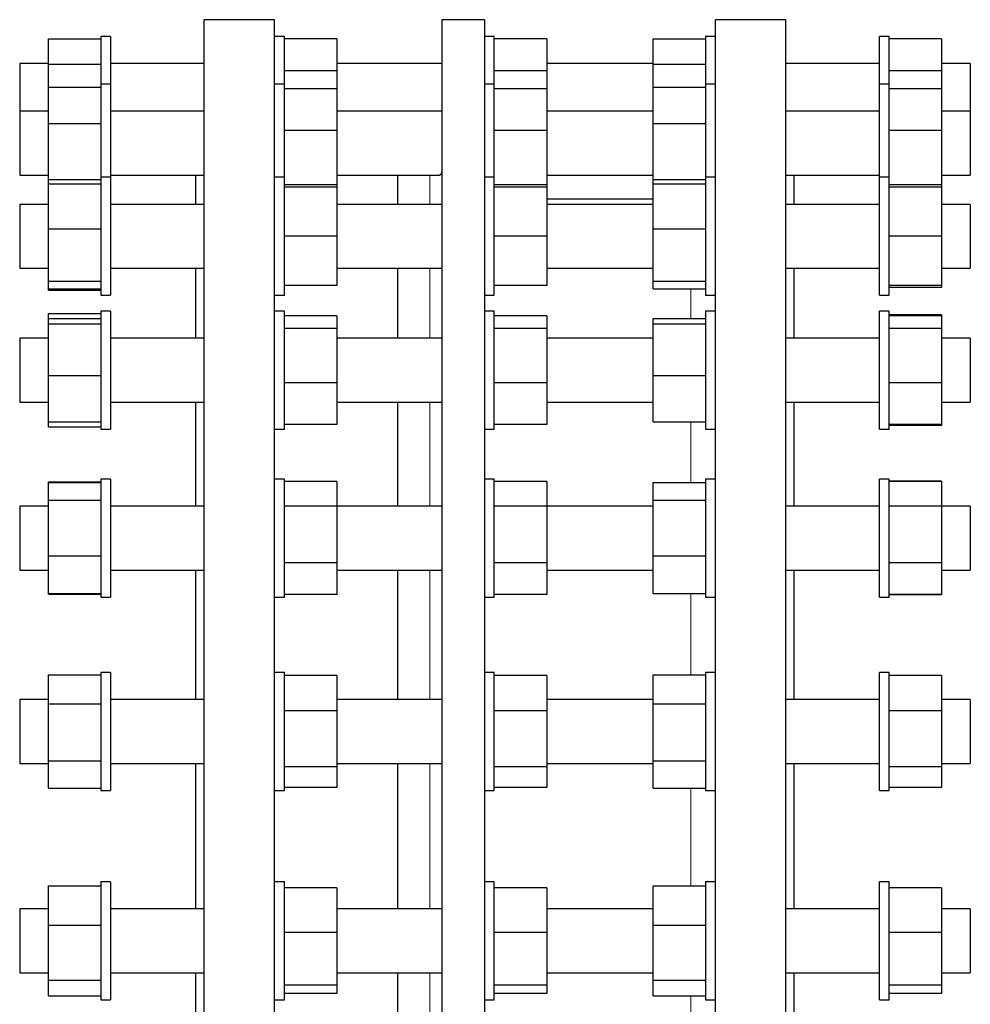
# Model space of a CAD drawing. Header units: millimetres. Extents: x 96 to 2396, y 129 to 2228.
# Tile 4 of 4: x 1816 to 2396, y 1600 to 2201. Entities that reach past the tile are written whole.
import ezdxf

# ---------------------------------------------------------------- set-up
doc = ezdxf.new("R2010")
doc.units = ezdxf.units.MM

msp = doc.modelspace()

# ---------------------------------------------------------------- linework, layer by layer
at = {"color": 7, "linetype": 'Continuous', "lineweight": 25}
for p, q in [((1971.5, 2201), (1928.5, 2201)), ((1928.5, 946), (1928.5, 2201)), ((1971.5, 946), (1971.5, 2201)), ((2099.57, 2201), (2073.57, 2201)), ((2073.57, 2201), (2073.57, 946)), ((2099.57, 2201), (2099.57, 946)), ((2283.5, 2201), (2240.5, 2201)), ((2240.5, 1573.5), (2240.5, 2201)), ((2283.5, 1573.5), (2283.5, 2201)), ((1833.5, 2189.41), (1865.5, 2189.41)), ((1833.5, 2173.82), (1833.5, 2189.41)), ((1871.5, 2190.83), (1865.5, 2190.83)), ((1865.5, 2190.83), (1865.5, 2190.82)), ((1871.5, 2190.82), (1865.5, 2190.82)), ((1865.5, 2190.82), (1865.5, 2161.68)), ((1871.5, 2190.83), (1871.5, 2190.82)), ((1871.5, 2190.82), (1871.5, 2161.68)), ((1977.5, 2190.83), (1971.5, 2190.83)), ((1977.5, 2190.82), (1971.5, 2190.82)), ((1977.5, 2190.82), (1977.5, 2190.83)), ((1977.5, 2161.68), (1977.5, 2190.82)), ((2009.5, 2189.37), (1977.5, 2189.37)), ((2009.5, 2189.37), (2009.5, 2169.85)), ((2105.57, 2190.83), (2099.57, 2190.83)), ((2105.57, 2190.82), (2099.57, 2190.82)), ((2105.57, 2190.82), (2105.57, 2190.83)), ((2105.57, 2161.68), (2105.57, 2190.82)), ((2137.57, 2189.37), (2105.57, 2189.37)), ((2137.57, 2189.37), (2137.57, 2169.85)), ((2202.5, 2189.41), (2234.5, 2189.41)), ((2202.5, 2173.82), (2202.5, 2189.41)), ((2240.5, 2190.83), (2234.5, 2190.83)), ((2234.5, 2190.83), (2234.5, 2190.82)), ((2240.5, 2190.82), (2234.5, 2190.82)), ((2234.5, 2190.82), (2234.5, 2161.68)), ((2346.5, 2190.83), (2340.5, 2190.83)), ((2340.5, 2190.82), (2340.5, 2190.83)), ((2346.5, 2190.82), (2340.5, 2190.82)), ((2340.5, 2161.68), (2340.5, 2190.82)), ((2346.5, 2190.82), (2346.5, 2190.83)), ((2346.5, 2161.68), (2346.5, 2190.82)), ((2378.5, 2189.37), (2346.5, 2189.37)), ((2378.5, 2189.37), (2378.5, 2169.85)), ((1833.5, 2174.33), (1816, 2174.33)), ((1816, 2174.33), (1816, 2174.32)), ((1833.5, 2174.32), (1816, 2174.32)), ((1816, 2174.32), (1816, 2171.68)), ((1816, 2171.68), (1816, 2145.18)), ((1833.5, 2173.82), (1865.5, 2173.82)), ((1833.5, 2159.83), (1833.5, 2173.82)), ((1928.5, 2174.33), (1871.5, 2174.33)), ((1928.5, 2174.32), (1871.5, 2174.32)), ((2009.5, 2169.85), (1977.5, 2169.85)), ((2073.57, 2174.33), (2009.5, 2174.33)), ((2073.57, 2174.32), (2009.5, 2174.32)), ((2009.5, 2169.85), (2009.5, 2158.77)), ((2137.57, 2169.85), (2105.57, 2169.85)), ((2202.5, 2174.33), (2137.57, 2174.33)), ((2202.5, 2174.32), (2137.57, 2174.32)), ((2137.57, 2169.85), (2137.57, 2158.77)), ((2202.5, 2173.82), (2234.5, 2173.82)), ((2202.5, 2159.83), (2202.5, 2173.82)), ((2340.5, 2174.33), (2283.5, 2174.33)), ((2340.5, 2174.32), (2283.5, 2174.32)), ((2378.5, 2169.85), (2346.5, 2169.85)), ((2396, 2174.33), (2378.5, 2174.33)), ((2396, 2174.32), (2378.5, 2174.32)), ((2378.5, 2169.85), (2378.5, 2158.77)), ((2396, 2174.33), (2396, 2174.32)), ((2396, 2174.32), (2396, 2171.68)), ((2396, 2171.68), (2396, 2145.18)), ((1833.5, 2137.75), (1833.5, 2159.83)), ((1833.5, 2159.83), (1865.5, 2159.83)), ((1871.5, 2161.67), (1865.5, 2161.67)), ((1865.5, 2161.67), (1865.5, 2161.17)), ((1865.5, 2161.17), (1865.5, 2104.84)), ((1871.5, 2161.67), (1871.5, 2161.17)), ((1871.5, 2161.17), (1871.5, 2104.84)), ((1977.5, 2161.67), (1971.5, 2161.67)), ((1977.5, 2104.84), (1977.5, 2161.67)), ((2009.5, 2158.77), (1977.5, 2158.77)), ((2009.5, 2158.77), (2009.5, 2133.38)), ((2105.57, 2161.67), (2099.57, 2161.67)), ((2105.57, 2104.84), (2105.57, 2161.67)), ((2137.57, 2158.77), (2105.57, 2158.77)), ((2137.57, 2158.77), (2137.57, 2133.38)), ((2202.5, 2137.75), (2202.5, 2159.83)), ((2202.5, 2159.83), (2234.5, 2159.83)), ((2240.5, 2161.67), (2234.5, 2161.67)), ((2234.5, 2161.67), (2234.5, 2161.17)), ((2234.5, 2161.17), (2234.5, 2104.84)), ((2346.5, 2161.67), (2340.5, 2161.67)), ((2340.5, 2104.84), (2340.5, 2161.67)), ((2346.5, 2104.84), (2346.5, 2161.67)), ((2378.5, 2158.77), (2346.5, 2158.77)), ((2378.5, 2158.77), (2378.5, 2133.38)), ((1833.5, 2145.17), (1816, 2145.17)), ((1816, 2145.17), (1816, 2139.92)), ((1928.5, 2145.17), (1871.5, 2145.17)), ((2073.57, 2145.17), (2009.5, 2145.17)), ((2202.5, 2145.17), (2137.57, 2145.17)), ((2340.5, 2145.17), (2283.5, 2145.17)), ((2396, 2145.17), (2378.5, 2145.17)), ((2396, 2145.17), (2396, 2139.92)), ((1816, 2139.92), (1816, 2106.17)), ((2396, 2139.92), (2396, 2106.17)), ((1833.5, 2103.59), (1833.5, 2137.75)), ((1833.5, 2137.75), (1865.5, 2137.75)), ((2009.5, 2133.38), (1977.5, 2133.38)), ((2009.5, 2133.38), (2009.5, 2100.28)), ((2137.57, 2133.38), (2105.57, 2133.38)), ((2137.57, 2133.38), (2137.57, 2100.28)), ((2202.5, 2103.59), (2202.5, 2137.75)), ((2202.5, 2137.75), (2234.5, 2137.75)), ((2378.5, 2133.38), (2346.5, 2133.38)), ((2378.5, 2133.38), (2378.5, 2100.28)), ((1816, 2106.17), (1833.5, 2106.17)), ((1833.5, 2103.59), (1865.5, 2103.59)), ((1833.5, 2100.85), (1833.5, 2103.59)), ((1871.5, 2104.83), (1865.5, 2104.83)), ((1865.5, 2104.83), (1865.5, 2102.1)), ((1871.5, 2106.17), (1928.5, 2106.17)), ((1871.5, 2104.83), (1871.5, 2102.1)), ((1923.5, 2088.34), (1923.5, 2106.18)), ((1977.5, 2104.83), (1971.5, 2104.83)), ((1977.5, 2032.83), (1977.5, 2104.83)), ((2009.5, 2106.17), (2071.88, 2106.17)), ((2046.57, 2106.18), (2046.57, 2088.34)), ((2105.57, 2104.83), (2099.57, 2104.83)), ((2105.57, 2032.83), (2105.57, 2104.83)), ((2137.57, 2106.17), (2202.5, 2106.17)), ((2202.5, 2103.59), (2234.5, 2103.59)), ((2202.5, 2100.85), (2202.5, 2103.59)), ((2240.5, 2104.83), (2234.5, 2104.83)), ((2234.5, 2104.83), (2234.5, 2102.1)), ((2283.5, 2106.17), (2340.5, 2106.17)), ((2288.5, 2088.34), (2288.5, 2106.18)), ((2346.5, 2104.83), (2340.5, 2104.83)), ((2340.5, 2032.83), (2340.5, 2104.83)), ((2346.5, 2032.83), (2346.5, 2104.83)), ((2378.5, 2106.17), (2396, 2106.17)), ((1833.5, 2073.38), (1833.5, 2100.85)), ((1833.5, 2100.85), (1865.5, 2100.85)), ((1865.5, 2102.1), (1865.5, 2032.83)), ((1871.5, 2102.1), (1871.5, 2032.83)), ((2009.5, 2100.28), (1977.5, 2100.28)), ((2009.5, 2098.83), (1977.5, 2098.83)), ((2009.5, 2100.28), (2009.5, 2098.83)), ((2009.5, 2098.83), (2009.5, 2068.83)), ((2137.57, 2100.28), (2105.57, 2100.28)), ((2137.57, 2098.83), (2105.57, 2098.83)), ((2137.57, 2100.28), (2137.57, 2098.83)), ((2137.57, 2098.83), (2137.57, 2068.83)), ((2202.5, 2073.38), (2202.5, 2100.85)), ((2202.5, 2100.85), (2234.5, 2100.85)), ((2234.5, 2102.1), (2234.5, 2032.83)), ((2378.5, 2100.28), (2346.5, 2100.28)), ((2378.5, 2098.83), (2346.5, 2098.83)), ((2378.5, 2100.28), (2378.5, 2098.83)), ((2378.5, 2098.83), (2378.5, 2068.83)), ((2202.5, 2091.5), (2137.57, 2091.5)), ((1833.5, 2088.34), (1816, 2088.34)), ((1816, 2088.34), (1816, 2088.33)), ((1833.5, 2088.33), (1816, 2088.33)), ((1816, 2088.33), (1816, 2079.76)), ((1923.5, 2088.34), (1871.5, 2088.34)), ((1928.5, 2088.33), (1871.5, 2088.33)), ((2073.57, 2088.33), (2009.5, 2088.33)), ((2202.5, 2088.33), (2137.57, 2088.33)), ((2340.5, 2088.33), (2283.5, 2088.33)), ((2340.5, 2088.34), (2288.5, 2088.34)), ((2396, 2088.34), (2378.5, 2088.34)), ((2396, 2088.33), (2378.5, 2088.33)), ((2396, 2088.34), (2396, 2088.33)), ((2396, 2088.33), (2396, 2079.76)), ((1816, 2079.76), (1816, 2049.33)), ((2396, 2079.76), (2396, 2049.33)), ((1833.5, 2073.38), (1865.5, 2073.38)), ((1833.5, 2041.37), (1833.5, 2073.38)), ((2202.5, 2073.38), (2234.5, 2073.38)), ((2202.5, 2041.37), (2202.5, 2073.38)), ((2009.5, 2068.83), (1977.5, 2068.83)), ((2009.5, 2068.83), (2009.5, 2038.83)), ((2137.57, 2068.83), (2105.57, 2068.83)), ((2137.57, 2068.83), (2137.57, 2038.83)), ((2378.5, 2068.83), (2346.5, 2068.83)), ((2378.5, 2068.83), (2378.5, 2038.83)), ((1816, 2049.33), (1833.5, 2049.33)), ((1871.5, 2049.33), (1928.5, 2049.33)), ((1923.5, 2006.67), (1923.5, 2049.34)), ((2009.5, 2049.33), (2073, 2049.33)), ((2046.57, 2049.34), (2046.57, 2006.67)), ((2137.57, 2049.33), (2202.5, 2049.33)), ((2283.5, 2049.33), (2340.5, 2049.33)), ((2288.5, 2006.67), (2288.5, 2049.34)), ((2378.5, 2049.33), (2396, 2049.33)), ((1833.5, 2041.37), (1865.5, 2041.37)), ((1833.5, 2036.81), (1833.5, 2041.37)), ((1833.5, 2036.81), (1865.5, 2036.81)), ((1833.5, 2035.93), (1833.5, 2036.81)), ((2009.5, 2038.83), (1977.5, 2038.83)), ((2137.57, 2038.83), (2105.57, 2038.83)), ((2202.5, 2041.37), (2234.5, 2041.37)), ((2202.5, 2036.81), (2202.5, 2041.37)), ((2202.5, 2036.81), (2234.5, 2036.81)), ((2378.5, 2038.83), (2346.5, 2038.83)), ((2378.5, 2037.63), (2346.5, 2037.63)), ((2378.5, 2038.83), (2378.5, 2037.63)), ((1833.5, 2035.93), (1865.5, 2035.93)), ((1865.5, 2032.83), (1871.5, 2032.83)), ((1971.5, 2032.83), (1977.5, 2032.83)), ((2099.57, 2032.83), (2105.57, 2032.83)), ((2234.5, 2032.83), (2240.5, 2032.83)), ((2340.5, 2032.83), (2346.5, 2032.83)), ((1833.5, 2018.62), (1833.5, 2021.66)), ((1833.5, 2021.66), (1865.5, 2021.66)), ((1833.5, 2018.62), (1865.5, 2018.62)), ((1833.5, 2015.42), (1833.5, 2018.62)), ((1871.5, 2023.17), (1865.5, 2023.17)), ((1865.5, 2023.17), (1865.5, 2023.15)), ((1871.5, 2023.15), (1865.5, 2023.15)), ((1865.5, 2023.15), (1865.5, 2016.53)), ((1871.5, 2023.17), (1871.5, 2023.15)), ((1871.5, 2023.15), (1871.5, 2016.53)), ((1977.5, 2023.15), (1971.5, 2023.15)), ((1977.5, 1951.15), (1977.5, 2023.15)), ((2009.5, 2020.25), (1977.5, 2020.25)), ((2009.5, 2020.25), (2009.5, 2012.54)), ((2105.57, 2023.15), (2099.57, 2023.15)), ((2105.57, 1951.15), (2105.57, 2023.15)), ((2137.57, 2020.25), (2105.57, 2020.25)), ((2137.57, 2020.25), (2137.57, 2012.54)), ((2202.5, 2018.62), (2234.5, 2018.62)), ((2202.5, 2015.42), (2202.5, 2018.62)), ((2240.5, 2023.15), (2234.5, 2023.15)), ((2234.5, 2023.15), (2234.5, 2016.53)), ((2346.5, 2023.17), (2340.5, 2023.17)), ((2340.5, 2023.15), (2340.5, 2023.17)), ((2346.5, 2023.15), (2340.5, 2023.15)), ((2340.5, 1951.15), (2340.5, 2023.15)), ((2346.5, 2023.15), (2346.5, 2023.17)), ((2346.5, 1951.15), (2346.5, 2023.15)), ((2378.5, 2020.94), (2346.5, 2020.94)), ((2378.5, 2020.25), (2346.5, 2020.25)), ((2378.5, 2020.94), (2378.5, 2020.25)), ((2378.5, 2020.25), (2378.5, 2012.54)), ((1833.5, 2015.42), (1865.5, 2015.42)), ((1833.5, 1983.95), (1833.5, 2015.42)), ((1865.5, 2016.53), (1865.5, 1951.15)), ((1871.5, 2016.53), (1871.5, 1951.15)), ((2009.5, 2012.54), (1977.5, 2012.54)), ((2009.5, 2012.54), (2009.5, 1979.44)), ((2137.57, 2012.54), (2105.57, 2012.54)), ((2137.57, 2012.54), (2137.57, 1979.44)), ((2202.5, 2015.42), (2234.5, 2015.42)), ((2202.5, 1983.95), (2202.5, 2015.42)), ((2234.5, 2016.53), (2234.5, 1951.15)), ((2378.5, 2012.54), (2346.5, 2012.54)), ((2378.5, 2012.54), (2378.5, 1979.44)), ((1833.5, 2006.67), (1816, 2006.67)), ((1816, 2006.67), (1816, 2006.65)), ((1833.5, 2006.65), (1816, 2006.65)), ((1816, 2006.65), (1816, 1994.22)), ((1923.5, 2006.67), (1871.5, 2006.67)), ((1928.5, 2006.65), (1871.5, 2006.65)), ((2073.57, 2006.65), (2009.5, 2006.65)), ((2202.5, 2006.65), (2137.57, 2006.65)), ((2340.5, 2006.65), (2283.5, 2006.65)), ((2340.5, 2006.67), (2288.5, 2006.67)), ((2396, 2006.67), (2378.5, 2006.67)), ((2396, 2006.65), (2378.5, 2006.65)), ((2396, 2006.67), (2396, 2006.65)), ((2396, 2006.65), (2396, 1994.22)), ((1816, 1994.22), (1816, 1967.65)), ((2396, 1994.22), (2396, 1967.65)), ((1833.5, 1983.95), (1865.5, 1983.95)), ((1833.5, 1955.68), (1833.5, 1983.95)), ((2202.5, 1983.95), (2234.5, 1983.95)), ((2202.5, 1955.68), (2202.5, 1983.95)), ((2009.5, 1979.44), (1977.5, 1979.44)), ((2009.5, 1979.44), (2009.5, 1954.05)), ((2137.57, 1979.44), (2105.57, 1979.44)), ((2137.57, 1979.44), (2137.57, 1954.05)), ((2378.5, 1979.44), (2346.5, 1979.44)), ((2378.5, 1979.44), (2378.5, 1954.05)), ((1816, 1967.65), (1833.5, 1967.65)), ((1871.5, 1967.65), (1928.5, 1967.65)), ((1923.5, 1904.25), (1923.5, 1967.67)), ((2009.5, 1967.65), (2073.56, 1967.65)), ((2046.57, 1967.67), (2046.57, 1904.25)), ((2137.57, 1967.65), (2202.5, 1967.65)), ((2283.5, 1967.65), (2340.5, 1967.65)), ((2288.5, 1904.25), (2288.5, 1967.67)), ((2378.5, 1967.65), (2396, 1967.65)), ((1833.5, 1955.68), (1865.5, 1955.68)), ((1833.5, 1952.68), (1833.5, 1955.68)), ((1833.5, 1952.68), (1865.5, 1952.68)), ((2009.5, 1954.05), (1977.5, 1954.05)), ((2137.57, 1954.05), (2105.57, 1954.05)), ((2202.5, 1955.68), (2234.5, 1955.68)), ((2378.5, 1954.05), (2346.5, 1954.05)), ((2378.5, 1953.4), (2346.5, 1953.4)), ((2378.5, 1954.05), (2378.5, 1953.4)), ((1865.5, 1951.15), (1871.5, 1951.15)), ((1971.5, 1951.15), (1977.5, 1951.15)), ((2099.57, 1951.15), (2105.57, 1951.15)), ((2234.5, 1951.15), (2240.5, 1951.15)), ((2340.5, 1951.15), (2346.5, 1951.15)), ((1833.5, 1919.09), (1865.5, 1919.09)), ((1833.5, 1918.63), (1833.5, 1919.09)), ((1833.5, 1918.63), (1865.5, 1918.63)), ((1833.5, 1907.84), (1833.5, 1918.63)), ((1871.5, 1920.75), (1865.5, 1920.75)), ((1865.5, 1920.75), (1865.5, 1920.73)), ((1871.5, 1920.73), (1865.5, 1920.73)), ((1865.5, 1920.73), (1865.5, 1908.74)), ((1871.5, 1920.75), (1871.5, 1920.73)), ((1871.5, 1920.73), (1871.5, 1908.74)), ((1977.5, 1920.73), (1971.5, 1920.73)), ((1977.5, 1848.73), (1977.5, 1920.73)), ((2009.5, 1919.27), (1977.5, 1919.27)), ((2009.5, 1919.27), (2009.5, 1904.24)), ((2105.57, 1920.73), (2099.57, 1920.73)), ((2105.57, 1848.73), (2105.57, 1920.73)), ((2137.57, 1919.27), (2105.57, 1919.27)), ((2137.57, 1919.27), (2137.57, 1904.24)), ((2202.5, 1918.63), (2234.5, 1918.63)), ((2202.5, 1907.84), (2202.5, 1918.63)), ((2240.5, 1920.73), (2234.5, 1920.73)), ((2234.5, 1920.73), (2234.5, 1908.74)), ((2346.5, 1920.75), (2340.5, 1920.75)), ((2340.5, 1920.73), (2340.5, 1920.75)), ((2346.5, 1920.73), (2340.5, 1920.73)), ((2340.5, 1848.73), (2340.5, 1920.73)), ((2346.5, 1920.73), (2346.5, 1920.75)), ((2346.5, 1848.73), (2346.5, 1920.73)), ((2378.5, 1919.4), (2346.5, 1919.4)), ((2378.5, 1919.27), (2346.5, 1919.27)), ((2378.5, 1919.4), (2378.5, 1919.27)), ((2378.5, 1919.27), (2378.5, 1904.24)), ((1833.5, 1873.93), (1833.5, 1907.84)), ((1833.5, 1907.84), (1865.5, 1907.84)), ((1865.5, 1908.74), (1865.5, 1848.73)), ((1871.5, 1908.74), (1871.5, 1848.73)), ((2202.5, 1907.84), (2234.5, 1907.84)), ((2202.5, 1873.93), (2202.5, 1907.84)), ((2234.5, 1908.74), (2234.5, 1848.73)), ((1833.5, 1904.25), (1816, 1904.25)), ((1816, 1904.25), (1816, 1904.23)), ((1833.5, 1904.23), (1816, 1904.23)), ((1816, 1904.23), (1816, 1887.57)), ((1923.5, 1904.25), (1871.5, 1904.25)), ((1928.5, 1904.23), (1871.5, 1904.23)), ((2009.5, 1904.24), (1977.5, 1904.24)), ((2009.5, 1904.24), (2009.5, 1869.7)), ((2073.57, 1904.23), (2009.5, 1904.23)), ((2137.57, 1904.24), (2105.57, 1904.24)), ((2137.57, 1904.24), (2137.57, 1869.7)), ((2202.5, 1904.23), (2137.57, 1904.23)), ((2340.5, 1904.23), (2283.5, 1904.23)), ((2340.5, 1904.25), (2288.5, 1904.25)), ((2378.5, 1904.24), (2346.5, 1904.24)), ((2396, 1904.25), (2378.5, 1904.25)), ((2378.5, 1904.24), (2378.5, 1869.7)), ((2396, 1904.23), (2378.5, 1904.23)), ((2396, 1904.25), (2396, 1904.23)), ((2396, 1904.23), (2396, 1887.57)), ((1816, 1887.57), (1816, 1865.23)), ((2396, 1887.57), (2396, 1865.23)), ((1833.5, 1873.93), (1865.5, 1873.93)), ((1833.5, 1850.83), (1833.5, 1873.93)), ((2009.5, 1869.7), (1977.5, 1869.7)), ((2009.5, 1869.7), (2009.5, 1850.19)), ((2137.57, 1869.7), (2105.57, 1869.7)), ((2137.57, 1869.7), (2137.57, 1850.19)), ((2202.5, 1873.93), (2234.5, 1873.93)), ((2202.5, 1850.83), (2202.5, 1873.93)), ((2378.5, 1869.7), (2346.5, 1869.7)), ((2378.5, 1869.7), (2378.5, 1850.19)), ((1816, 1865.23), (1833.5, 1865.23)), ((1871.5, 1865.23), (1928.5, 1865.23)), ((1923.5, 1786.23), (1923.5, 1865.25)), ((2009.5, 1865.23), (2073.57, 1865.23)), ((2046.57, 1865.25), (2046.57, 1786.2)), ((2137.57, 1865.23), (2202.5, 1865.23)), ((2283.5, 1865.23), (2340.5, 1865.23)), ((2288.5, 1786.23), (2288.5, 1865.25)), ((2378.5, 1865.23), (2396, 1865.23)), ((1833.5, 1850.83), (1865.5, 1850.83)), ((1833.5, 1850.41), (1833.5, 1850.83)), ((1833.5, 1850.41), (1865.5, 1850.41)), ((2202.5, 1850.83), (2234.5, 1850.83)), ((1865.5, 1848.73), (1871.5, 1848.73)), ((1971.5, 1848.73), (1977.5, 1848.73)), ((2009.5, 1850.19), (1977.5, 1850.19)), ((2099.57, 1848.73), (2105.57, 1848.73)), ((2137.57, 1850.19), (2105.57, 1850.19)), ((2234.5, 1848.73), (2240.5, 1848.73)), ((2340.5, 1848.73), (2346.5, 1848.73)), ((2378.5, 1850.19), (2346.5, 1850.19)), ((2378.5, 1850.11), (2346.5, 1850.11)), ((2378.5, 1850.19), (2378.5, 1850.11)), ((1871.5, 1802.73), (1865.5, 1802.73)), ((1865.5, 1802.73), (1865.5, 1802.7)), ((1871.5, 1802.7), (1865.5, 1802.7)), ((1865.5, 1802.7), (1865.5, 1784.15)), ((1871.5, 1802.73), (1871.5, 1802.7)), ((1871.5, 1802.7), (1871.5, 1784.15)), ((1977.5, 1802.7), (1971.5, 1802.7)), ((1977.5, 1730.7), (1977.5, 1802.7)), ((2105.57, 1802.7), (2099.57, 1802.7)), ((2105.57, 1730.7), (2105.57, 1802.7)), ((2240.5, 1802.7), (2234.5, 1802.7)), ((2234.5, 1802.7), (2234.5, 1784.15)), ((2346.5, 1802.73), (2340.5, 1802.73)), ((2340.5, 1802.7), (2340.5, 1802.73)), ((2346.5, 1802.7), (2340.5, 1802.7)), ((2340.5, 1730.7), (2340.5, 1802.7)), ((2346.5, 1802.7), (2346.5, 1802.73)), ((2346.5, 1730.7), (2346.5, 1802.7)), ((1833.5, 1783.49), (1833.5, 1801.34)), ((1833.5, 1801.34), (1865.5, 1801.34)), ((2009.5, 1800.96), (1977.5, 1800.96)), ((2009.5, 1800.96), (2009.5, 1779.36)), ((2137.57, 1800.96), (2105.57, 1800.96)), ((2137.57, 1800.96), (2137.57, 1779.36)), ((2202.5, 1783.49), (2202.5, 1801.34)), ((2202.5, 1801.34), (2234.5, 1801.34)), ((2378.5, 1800.96), (2346.5, 1800.96)), ((2378.5, 1800.96), (2378.5, 1779.36)), ((1833.5, 1786.23), (1816, 1786.23)), ((1816, 1786.23), (1816, 1786.2)), ((1833.5, 1786.2), (1816, 1786.2)), ((1816, 1786.2), (1816, 1765.18)), ((1923.5, 1786.23), (1871.5, 1786.23)), ((1928.5, 1786.2), (1871.5, 1786.2)), ((2073.57, 1786.2), (2009.5, 1786.2)), ((2202.5, 1786.2), (2137.57, 1786.2)), ((2340.5, 1786.2), (2283.5, 1786.2)), ((2340.5, 1786.23), (2288.5, 1786.23)), ((2396, 1786.23), (2378.5, 1786.23)), ((2396, 1786.2), (2378.5, 1786.2)), ((2396, 1786.23), (2396, 1786.2)), ((2396, 1786.2), (2396, 1765.18)), ((1833.5, 1748.85), (1833.5, 1783.49)), ((1833.5, 1783.49), (1865.5, 1783.49)), ((1865.5, 1784.15), (1865.5, 1730.7)), ((1871.5, 1784.15), (1871.5, 1730.7)), ((2009.5, 1779.36), (1977.5, 1779.36)), ((2009.5, 1779.36), (2009.5, 1745.1)), ((2137.57, 1779.36), (2105.57, 1779.36)), ((2137.57, 1779.36), (2137.57, 1745.1)), ((2202.5, 1748.85), (2202.5, 1783.49)), ((2202.5, 1783.49), (2234.5, 1783.49)), ((2234.5, 1784.15), (2234.5, 1730.7)), ((2378.5, 1779.36), (2346.5, 1779.36)), ((2378.5, 1779.36), (2378.5, 1745.1)), ((1816, 1765.18), (1816, 1747.2)), ((2396, 1765.18), (2396, 1747.2)), ((1833.5, 1748.85), (1865.5, 1748.85)), ((1833.5, 1732.07), (1833.5, 1748.85)), ((2202.5, 1748.85), (2234.5, 1748.85)), ((2202.5, 1732.07), (2202.5, 1748.85)), ((1816, 1747.2), (1833.5, 1747.2)), ((1871.5, 1747.2), (1928.5, 1747.2)), ((1923.5, 1658.52), (1923.5, 1747.23)), ((2009.5, 1745.1), (1977.5, 1745.1)), ((2009.5, 1747.2), (2073.57, 1747.2)), ((2009.5, 1745.1), (2009.5, 1732.45)), ((2046.57, 1747.2), (2046.57, 1658.49)), ((2137.57, 1745.1), (2105.57, 1745.1)), ((2137.57, 1747.2), (2202.5, 1747.2)), ((2137.57, 1745.1), (2137.57, 1732.45)), ((2283.5, 1747.2), (2340.5, 1747.2)), ((2288.5, 1658.52), (2288.5, 1747.23)), ((2378.5, 1745.1), (2346.5, 1745.1)), ((2378.5, 1747.2), (2396, 1747.2)), ((2378.5, 1745.1), (2378.5, 1732.45)), ((1833.5, 1732.07), (1865.5, 1732.07)), ((1865.5, 1730.7), (1871.5, 1730.7)), ((1971.5, 1730.7), (1977.5, 1730.7)), ((2009.5, 1732.45), (1977.5, 1732.45)), ((2099.57, 1730.7), (2105.57, 1730.7)), ((2137.57, 1732.45), (2105.57, 1732.45)), ((2202.5, 1732.07), (2234.5, 1732.07)), ((2234.5, 1730.7), (2240.5, 1730.7)), ((2340.5, 1730.7), (2346.5, 1730.7)), ((2378.5, 1732.45), (2346.5, 1732.45)), ((1833.5, 1648.61), (1833.5, 1672.62)), ((1833.5, 1672.62), (1865.5, 1672.62)), ((1871.5, 1675.02), (1865.5, 1675.02)), ((1865.5, 1675.02), (1865.5, 1674.99)), ((1871.5, 1674.99), (1865.5, 1674.99)), ((1865.5, 1674.99), (1865.5, 1648.99)), ((1871.5, 1675.02), (1871.5, 1674.99)), ((1871.5, 1674.99), (1871.5, 1648.99)), ((1977.5, 1674.99), (1971.5, 1674.99)), ((1977.5, 1602.99), (1977.5, 1674.99)), ((2009.5, 1671.23), (1977.5, 1671.23)), ((2009.5, 1671.23), (2009.5, 1644.15)), ((2105.57, 1674.99), (2099.57, 1674.99)), ((2105.57, 1602.99), (2105.57, 1674.99)), ((2137.57, 1671.23), (2105.57, 1671.23)), ((2137.57, 1671.23), (2137.57, 1644.15)), ((2202.5, 1648.61), (2202.5, 1672.62)), ((2202.5, 1672.62), (2234.5, 1672.62)), ((2240.5, 1674.99), (2234.5, 1674.99)), ((2234.5, 1674.99), (2234.5, 1648.99)), ((2346.5, 1675.02), (2340.5, 1675.02)), ((2340.5, 1674.99), (2340.5, 1675.02)), ((2346.5, 1674.99), (2340.5, 1674.99)), ((2340.5, 1602.99), (2340.5, 1674.99)), ((2346.5, 1674.99), (2346.5, 1675.02)), ((2346.5, 1602.99), (2346.5, 1674.99)), ((2378.5, 1671.23), (2346.5, 1671.23)), ((2378.5, 1671.23), (2378.5, 1644.15)), ((1833.5, 1658.52), (1816, 1658.52)), ((1816, 1658.52), (1816, 1658.49)), ((1833.5, 1658.49), (1816, 1658.49)), ((1816, 1658.49), (1816, 1633.18)), ((1923.5, 1658.52), (1871.5, 1658.52)), ((1928.5, 1658.49), (1871.5, 1658.49)), ((2073.57, 1658.49), (2009.5, 1658.49)), ((2202.5, 1658.49), (2137.57, 1658.49)), ((2340.5, 1658.49), (2283.5, 1658.49)), ((2340.5, 1658.52), (2288.5, 1658.52)), ((2396, 1658.52), (2378.5, 1658.52)), ((2396, 1658.49), (2378.5, 1658.49)), ((2396, 1658.52), (2396, 1658.49)), ((2396, 1658.49), (2396, 1633.18)), ((1833.5, 1614.98), (1833.5, 1648.61)), ((1833.5, 1648.61), (1865.5, 1648.61)), ((1865.5, 1648.99), (1865.5, 1602.99)), ((1871.5, 1648.99), (1871.5, 1602.99)), ((2202.5, 1648.61), (2234.5, 1648.61)), ((2202.5, 1614.98), (2202.5, 1648.61)), ((2234.5, 1648.99), (2234.5, 1602.99)), ((2009.5, 1644.15), (1977.5, 1644.15)), ((2009.5, 1644.15), (2009.5, 1611.9)), ((2137.57, 1644.15), (2105.57, 1644.15)), ((2137.57, 1644.15), (2137.57, 1611.9)), ((2378.5, 1644.15), (2346.5, 1644.15)), ((2378.5, 1644.15), (2378.5, 1611.9)), ((1816, 1633.18), (1816, 1619.49)), ((2396, 1633.18), (2396, 1619.49)), ((1816, 1619.49), (1833.5, 1619.49)), ((1871.5, 1619.49), (1928.5, 1619.49)), ((1923.5, 1527.52), (1923.5, 1619.52)), ((2009.5, 1619.49), (2073.57, 1619.49)), ((2046.57, 1619.49), (2046.57, 1527.49)), ((2137.57, 1619.49), (2202.5, 1619.49)), ((2283.5, 1619.49), (2340.5, 1619.49)), ((2288.5, 1573.5), (2288.5, 1619.52)), ((2378.5, 1619.49), (2396, 1619.49)), ((1833.5, 1614.98), (1865.5, 1614.98)), ((1833.5, 1605.36), (1833.5, 1614.98)), ((2009.5, 1611.9), (1977.5, 1611.9)), ((2009.5, 1611.9), (2009.5, 1606.74)), ((2137.57, 1611.9), (2105.57, 1611.9)), ((2137.57, 1611.9), (2137.57, 1606.74)), ((2202.5, 1614.98), (2234.5, 1614.98)), ((2202.5, 1605.36), (2202.5, 1614.98)), ((2378.5, 1611.9), (2346.5, 1611.9)), ((2378.5, 1611.9), (2378.5, 1606.74)), ((1833.5, 1605.36), (1865.5, 1605.36)), ((2009.5, 1606.74), (1977.5, 1606.74)), ((2137.57, 1606.74), (2105.57, 1606.74)), ((2202.5, 1605.36), (2234.5, 1605.36)), ((2378.5, 1606.74), (2346.5, 1606.74)), ((1865.5, 1602.99), (1871.5, 1602.99)), ((1971.5, 1602.99), (1977.5, 1602.99)), ((2099.57, 1602.99), (2105.57, 1602.99)), ((2234.5, 1602.99), (2240.5, 1602.99)), ((2340.5, 1602.99), (2346.5, 1602.99))]:
    msp.add_line(p, q, dxfattribs=at)
at = {"color": 8, "linetype": 'Continuous', "lineweight": 18}
for p, q in [((2066.27, 2088.33), (2066.27, 2106.17)), ((2066.27, 2006.65), (2066.27, 2049.33)), ((2225.5, 2018.62), (2225.5, 2036.81)), ((2066.27, 1904.23), (2066.27, 1967.65)), ((2225.5, 1918.63), (2225.5, 1955.68)), ((2066.27, 1786.2), (2066.27, 1865.23)), ((2225.5, 1801.34), (2225.5, 1850.83)), ((2066.27, 1658.49), (2066.27, 1747.2)), ((2225.5, 1672.62), (2225.5, 1732.07)), ((2066.27, 1527.49), (2066.27, 1619.49)), ((2225.5, 1573.5), (2225.5, 1605.36))]:
    msp.add_line(p, q, dxfattribs=at)
at = {"color": 7, "linetype": 'Continuous', "lineweight": 25}
for points, knots in [([(2071.88, 2106.18), (2071.94, 2106.18), (2072.11, 2106.17), (2072.42, 2106.26), (2072.79, 2106.45), (2073.11, 2106.75), (2073.36, 2107.15), (2073.54, 2107.63), (2073.56, 2108.01), (2073.57, 2108.21)], [0, 0, 0, 0, 0.069848, 0.226641, 0.383422, 0.543785, 0.704104, 0.851325, 1, 1, 1, 1]), ([(2073, 2049.34), (2073.03, 2049.34), (2073.18, 2049.32), (2073.36, 2049.41), (2073.54, 2049.58), (2073.56, 2049.78), (2073.57, 2049.87)], [0, 0, 0, 0, 0.101995, 0.417562, 0.70735, 1, 1, 1, 1])]:
    msp.add_open_spline(points, degree=3, knots=knots, dxfattribs=at)

doc.saveas('drawing.dxf')
